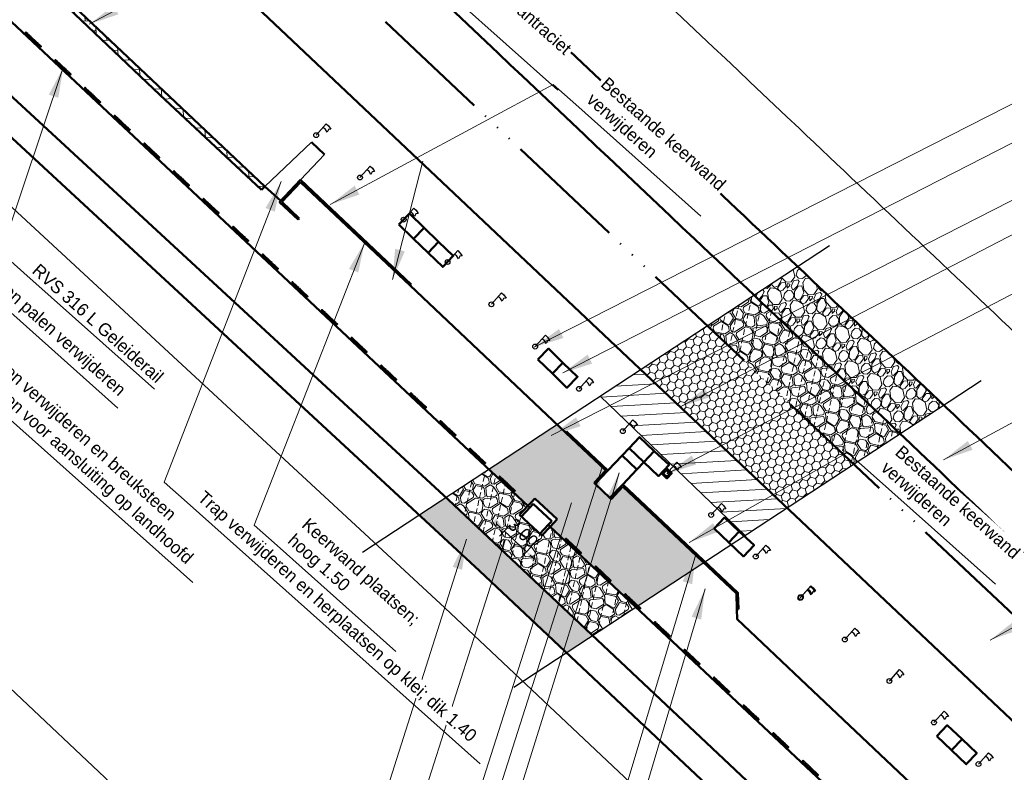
# Model space of a CAD drawing. Header units: metres. Extents: x 63663 to 67388, y 393975 to 407310.
# Tile 41 of 49: x 66310 to 66407, y 402553 to 402627. Entities that reach past the tile are written whole.
import ezdxf

# ---------------------------------------------------------------- set-up
doc = ezdxf.new("R2010")
doc.units = ezdxf.units.M
doc.linetypes.add('ACAD_ISO06W100', pattern=[36, 24, -3, 0, -3, 0, -3, 0, -3])
doc.linetypes.add('HIDDEN', pattern=[0.375, 0.25, -0.125])
for name, color, linetype, lineweight in [('maatvoering-leadr', 7, 'Continuous', 30), ('maatvoering-lin', 7, 'Continuous', 30), ('sn-arcering_betonzuilen', 1, 'Continuous', 18), ('sn-arcering_dun', 1, 'Continuous', 18), ('sn-arcering_grijs', 8, 'Continuous', 20), ('sn-arcering_klinkers', 1, 'Continuous', 15), ('sn-arcering_kreukelberm', 253, 'Continuous', 0), ('sn-arcering_lgrijs', 9, 'Continuous', 20), ('sn-arcering_overlaging', 126, 'Continuous', 9), ('TM-Glooiing', 4, 'Continuous', 50), ('TM-Keerwand', 3, 'Continuous', 50), ('TM-Kreukelberm', 43, 'Continuous', 50), ('TM-leuning', 3, 'Continuous', 35), ('TM-Maatlijnen', 1, 'Continuous', 13), ('TM-Overgangsconstructie', 150, 'ACAD_ISO06W100', 50), ('TM-Raster', 41, 'RASTER', 50), ('TM-Verharding', 2, 'Continuous', 50), ('TM-Werkgrens', 62, 'PBZ-WERKGRENS', 35)]:
    doc.layers.add(name, color=color, linetype=linetype, lineweight=lineweight)
doc.layers.add('TM-Arcrand', color=206, linetype='Continuous', plot=False)
doc.layers.add('TM-Plateau', color=2, linetype='Continuous')
doc.layers.add('TM-Vlaggemast', color=2, linetype='Continuous')
doc.styles.add('StagCAD', font='StagCAD.ttf')
doc.linetypes.add('PBZ-WERKGRENS', pattern='A,5.5,-1.05,["O",StagCAD,S=2,R=0,X=0,Y=-1],-3.45', length=10)
doc.linetypes.add('RASTER', pattern='A,3,-2,[200,RASTER,S=0.75,R=0,X=0,Y=0],-2,3', length=10)
doc.dimstyles.new('GM-maatvoering', dxfattribs={"dimtxt": 2.5, "dimasz": 1, "dimexe": 0, "dimexo": 0, "dimgap": 1, "dimtad": 1, "dimrnd": 0.001, "dimzin": 1, "dimdsep": 46, "dimtxsty": 'StagCAD', "dimblk1": 'DIM_PIJL', "dimblk2": 'DIM_PIJL', "dimsah": 1, "dimcen": 0.09, "dimse1": 1, "dimse2": 1, "dimclrd": 1, "dimclre": 1, "dimclrt": 7, "dimazin": 0, "dimtfac": 1, "dimtix": 1, "dimtmove": 0, "dimatfit": 3, "dimldrblk": 'RAD_PIJL', "dimfxl": 1, "dimtvp": 0.83, "dimtolj": 1, "dimtzin": 0, "dimlwd": 15, "dimarcsym": 0})
doc.dimstyles.new('leader 1_1000', dxfattribs={"dimtxt": 2.5, "dimasz": 3, "dimexe": 0, "dimexo": 0, "dimgap": 1, "dimtad": 1, "dimrnd": 0.001, "dimzin": 1, "dimdsep": 46, "dimtxsty": 'StagCAD', "dimblk1": 'RAD_PIJL', "dimblk2": 'RAD_PIJL', "dimsah": 1, "dimcen": 0.09, "dimse1": 1, "dimse2": 1, "dimclrd": 1, "dimclre": 1, "dimclrt": 7, "dimazin": 0, "dimtfac": 1, "dimtix": 1, "dimtmove": 0, "dimatfit": 0, "dimfxl": 1, "dimtvp": 0.83, "dimtolj": 1, "dimtzin": 0, "dimlwd": 15, "dimarcsym": 0})
pattern_1 = [(212.373738, (226212.338, 535656.0355), (-1.081967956, -4.8300461), [0.175, -0.175, 0.35, -2.8]), (212.373738, (226213.614, 535656.6373), (-1.081967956, -4.8300461), [0.875, -2.625]), (212.373738, (226213.8555, 535656.5832), (-1.081967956, -4.8300461), [0.875, -2.625]), (212.373738, (226212.994, 535655.001), (-1.081967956, -4.8300461), [0.175, -3.325]), (212.373738, (226214.6592, 535655.6423), (-1.081967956, -4.8300461), [0.525, -2.975]), (212.373738, (226214.753, 535655.4945), (-1.081967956, -4.8300461), [0.525, -2.975]), (212.373738, (226213.073, 535654.2223), (-1.081967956, -4.8300461), [1.05, -2.45]), (212.373738, (226213.3145, 535654.168), (-1.081967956, -4.8300461), [1.05, -2.45]), (212.373738, (226214.241, 535654.341), (-1.081967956, -4.8300461), [0.35, -3.15]), (212.373738, (226214.187, 535654.0996), (-1.081967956, -4.8300461), [0.175, -3.325]), (212.373738, (226215.7045, 535654.6473), (-1.081967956, -4.8300461), [0.175, -0.175, 0.175, -2.975]), (302.373738, (226215.3296, 535655.2385), (4.8300461, -1.081967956), [0.525, -2.975]), (302.373738, (226214.526, 535656.1794), (4.8300461, -1.081967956), [0.175, -0.35, 0.175, -0.35, 0.7, -1.75]), (302.373738, (226215.3548, 535654.2184), (4.8300461, -1.081967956), [0.175, -3.325]), (302.373738, (226214.068, 535655.2675), (4.8300461, -1.081967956), [0.175, -3.325]), (302.373738, (226214.3887, 535654.4348), (4.8300461, -1.081967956), [0.175, -3.325]), (302.373738, (226213.0624, 535655.8732), (4.8300461, -1.081967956), [0.35, -3.15]), (302.373738, (226212.821, 535655.9273), (4.8300461, -1.081967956), [0.525, -2.975]), (302.373738, (226213.7975, 535654.06), (4.8300461, -1.081967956), [0.35, -0.175, 0.35, -2.625]), (302.373738, (226213.0875, 535654.853), (4.8300461, -1.081967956), [0.7, -2.8]), (302.373738, (226212.9397, 535654.7594), (4.8300461, -1.081967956), [0.35, -3.15]), (302.373738, (226211.9882, 535655.6066), (4.8300461, -1.081967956), [0.7, -2.8]), (302.373738, (226211.8404, 535655.513), (4.8300461, -1.081967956), [0.525, -2.975]), (257.3737381, (226213.1165, 535656.1147), (1.874039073, -2.95600703), [0.247487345, -4.702260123]), (257.3737381, (226213.1416, 535655.0946), (1.874039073, -2.95600703), [0.247487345, -4.702260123]), (257.3737381, (226213.1271, 535654.4638), (1.874039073, -2.95600703), [0.247487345, -4.702260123]), (257.3737381, (226215.3837, 535655.48), (1.874039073, -2.95600703), [0.247487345, -4.702260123]), (257.3737381, (226215.463, 535654.7014), (1.874039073, -2.95600703), [0.247487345, -4.702260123]), (257.3737381, (226213.102, 535655.484), (1.874039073, -2.95600703), [0.4949735, -4.454773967]), (257.3737381, (226214.0246, 535653.375), (1.874039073, -2.95600703), [0.4949735, -4.454773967]), (347.3737381, (226212.392, 535656.277), (2.95600703, 1.874039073), [0.4949735, -4.454773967]), (347.3737381, (226212.338, 535656.0355), (2.95600703, 1.874039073), [0.4949735, -4.454773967]), (347.3737381, (226212.363, 535655.0154), (2.95600703, 1.874039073), [0.4949735, -4.454773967]), (347.3737381, (226213.4623, 535654.2619), (2.95600703, 1.874039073), [0.4949735, -4.454773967]), (347.3737381, (226213.3145, 535654.1682), (2.95600703, 1.874039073), [0.4949735, -4.454773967]), (347.3737381, (226213.3435, 535655.4298), (2.95600703, 1.874039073), [0.742462, -4.207285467]), (347.3737381, (226212.2152, 535654.9217), (2.95600703, 1.874039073), [0.742462, -4.207285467]), (347.3737381, (226213.2498, 535655.5776), (2.95600703, 1.874039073), [0.98994945, -3.959798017]), (347.3737381, (226215.7045, 535654.6473), (2.95600703, 1.874039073), [0.98994945, -3.959798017]), (347.3737381, (226215.6108, 535654.795), (2.95600703, 1.874039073), [0.98994945, -3.959798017]), (347.3737381, (226214.4322, 535656.3272), (2.95600703, 1.874039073), [0.247487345, -4.702260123]), (347.3737381, (226214.9007, 535655.5882), (2.95600703, 1.874039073), [0.247487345, -4.702260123]), (238.9387893, (226212.1901, 535655.9418), (-2.956007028, -1.874039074), [0.391311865, -7.43492603]), (238.9387893, (226213.3435, 535655.4298), (-2.956007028, -1.874039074), [0.391311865, -7.43492603]), (238.9387893, (226212.1215, 535655.0695), (-2.956007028, -1.874039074), [0.7826238, -7.04361412]), (238.9387893, (226212.2152, 535654.9217), (-2.956007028, -1.874039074), [0.7826238, -7.04361412]), (275.8086869, (226214.039, 535654.0059), (1.874039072, -2.956007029), [0.3913, -3.913, 0.7826, -2.73933792]), (275.8086869, (226214.7674, 535656.1253), (1.874039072, -2.956007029), [0.391311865, -7.43492603]), (275.8086869, (226213.5744, 535657.0266), (1.874039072, -2.956007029), [0.391311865, -7.43492603]), (275.8086869, (226214.6196, 535656.0316), (1.874039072, -2.956007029), [0.391311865, -7.43492603]), (275.8086869, (226213.985, 535653.7644), (1.874039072, -2.956007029), [0.391311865, -7.43492603]), (275.8086869, (226214.039, 535654.0059), (1.874039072, -2.956007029), [0.391311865, -7.43492603]), (275.8086869, (226214.1617, 535655.1197), (1.874039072, -2.956007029), [0.7826238, -7.04361412]), (275.8086869, (226214.3095, 535655.2134), (1.874039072, -2.956007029), [0.7826238, -7.04361412]), (328.9387893, (226214.753, 535655.4945), (1.874039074, -2.956007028), [0.391311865, -7.43492603]), (328.9387893, (226213.7618, 535656.731), (1.874039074, -2.956007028), [0.7826238, -7.04361412]), (328.9387893, (226213.8555, 535656.5832), (1.874039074, -2.956007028), [0.7826238, -7.04361412]), (5.8086869, (226214.4824, 535654.287), (2.956007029, 1.874039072), [0.7826238, -7.04361412]), (5.8086869, (226214.1868, 535654.0996), (2.956007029, 1.874039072), [1.173935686, -6.652302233]), (257.3737381, (226213.6602, 535657.081), (1.067299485, -0.2390833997), [0.546875, -0.2734375])]

# ---------------------------------------------------------------- blocks, each defined once
blk = doc.blocks.new('RAD_PIJL')
at = {"color": 1, "linetype": 'Continuous'}
blk.add_solid([(-2.828, -0.75), (-2.828, 0.75), (0, 0)], dxfattribs=at)
blk = doc.blocks.new('Stelconplaat 2x1.5')
at = {"layer": 'TM-Verharding'}
blk.add_lwpolyline([(0, 0), (2, 0), (2, 1.5), (0, 1.5)], close=True, dxfattribs=at)
blk = doc.blocks.new('Stelconplaat 2x1')
at = {"layer": 'TM-Verharding'}
blk.add_lwpolyline([(0, 0), (2, 0), (2, 1), (0, 1)], close=True, dxfattribs=at)
blk = doc.blocks.new('DIM_PIJL')
at = {"color": 1}
blk.add_line((0, 1.414), (0, -1.414), dxfattribs=at)
at = {"color": 1, "linetype": 'ByBlock'}
blk.add_solid([(-2.828, -0.75), (-2.828, 0.75), (0, 0)], dxfattribs=at)
blk = doc.blocks.new('*D114')
at = {"layer": 'Defpoints', "color": 0, "transparency": 16777216}
for p in [(-0.05, 0.5), (2.95, 0.5), (2.95, -3.896)]:
    blk.add_point(p, dxfattribs=at)
at = {"layer": 'maatvoering-lin', "color": 1, "lineweight": 15, "transparency": 16777216}
for p, q in [((-0.55, -3.896), (-1.05, -3.896)), ((-0.05, -3.896), (2.95, -3.896)), ((3.45, -3.896), (3.95, -3.896))]:
    blk.add_line(p, q, dxfattribs=at)
at = {"layer": 'maatvoering-lin', "color": 1, "lineweight": 15, "transparency": 16777216, "xscale": 0.5, "yscale": 0.5, "zscale": 0.5}
for p, rotation in [((-0.05, -3.896), 359.9999999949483), ((2.95, -3.896), 179.9999999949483)]:
    blk.add_blockref('DIM_PIJL', p, dxfattribs=dict(at, rotation=rotation))
at = {"layer": 'maatvoering-lin', "color": 7, "transparency": 16777216, "insert": (1.45, -2.771), "char_height": 1.25, "attachment_point": 5, "rotation": 360, "style": 'StagCAD'}
blk.add_mtext('\\A1;3.00', dxfattribs=at)
blk = doc.blocks.new('Buisprofiel')
at = {"layer": 'TM-leuning'}
for p, q in [((0, 0.051), (2, 0.051)), ((0, -0.051), (2, -0.051))]:
    blk.add_line(p, q, dxfattribs=at)
at = {"layer": 'TM-leuning', "linetype": 'HIDDEN', "ltscale": 0.2}
for p, q in [((2, 0.048), (0, 0.048)), ((2, -0.048), (0, -0.048))]:
    blk.add_line(p, q, dxfattribs=at)
at = {"layer": 'TM-leuning'}
for centre in [(0, 0), (2, 0)]:
    blk.add_circle(centre, 0.0508, dxfattribs=at)
at = {"layer": 'TM-leuning', "linetype": 'HIDDEN', "ltscale": 0.2}
for centre in [(0, 0), (2, 0)]:
    blk.add_circle(centre, 0.0478, dxfattribs=at)
blk = doc.blocks.new('Vlaggemast nieuw')
at = {"layer": 'TM-Vlaggemast'}
for p, q in [((0, 0), (0, 1.5)), ((0, 1.5), (0.3, 1.5)), ((0.3, 1.031), (0, 1.031)), ((0.3, 1.5), (0.675, 1.406)), ((0.6, 0.937), (0.3, 1.031)), ((0.675, 1.406), (0.525, 1.219)), ((0.525, 1.219), (0.6, 0.937))]:
    blk.add_line(p, q, dxfattribs=at)
blk.add_circle((0, 0), 0.24, dxfattribs=at)
blk = doc.blocks.new('Landhoofd')
at = {"layer": 'TM-Glooiing'}
for p, q in [((-0.05, 0), (-0.05, 0.5)), ((-0.05, 0.5), (2.95, 0.5)), ((-0.05, -0.5), (-0.05, 0)), ((2.95, 0.5), (2.95, -0.5)), ((-0.05, -0.5), (0.2, -0.5)), ((0.2, -0.5), (0.2, 0)), ((0.2, 0), (2.7, 0)), ((2.7, 0), (2.7, -0.5)), ((2.7, -0.5), (2.95, -0.5))]:
    blk.add_line(p, q, dxfattribs=at)
at = {"layer": 'TM-Glooiing', "color": 3}
for p, q in [((-0.05, -1.7), (-0.05, -0.5)), ((0.2, -1.7), (0.2, -0.5)), ((2.7, -0.5), (2.7, -1.7)), ((2.95, -0.5), (2.95, -1.7)), ((-0.05, -1.7), (2.95, -1.7))]:
    blk.add_line(p, q, dxfattribs=at)
at = {"layer": 'maatvoering-lin'}
dim = blk.add_linear_dim(base=(2.95, -3.896), p1=(-0.05, 0.5), p2=(2.95, 0.5), angle=360, dimstyle='GM-maatvoering', dxfattribs=at)
dim.commit()
dim.dimension.update_dxf_attribs({"geometry": '*D114', "text_midpoint": (1.45, -2.771)})

msp = doc.modelspace()

# ---------------------------------------------------------------- hatches: boundary and pattern name
at = {"layer": 'sn-arcering_betonzuilen'}
h = msp.add_hatch(dxfattribs=at)
h.set_pattern_fill('HONEY', color=256, scale=0.3, angle=-15.9094, style=0)
h.set_pattern_definition([(45.93192013, (231958.56625, 529041.74885), (0.20050965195, 0.8001487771), [0.47625, -0.9525]), (165.93192013, (231958.56625, 529041.74885), (-0.79320399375, -0.22642793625), [0.47625, -0.9525]), (105.93192013, (231958.56625, 529041.74885), (-0.5926943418, 0.57372084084), [-0.9525, 0.47625])])
h.paths.add_polyline_path([(66391.861, 402583.59), (66377.429, 402597.225), (66370.857, 402592.91), (66385.289, 402579.275)])
at = {"layer": 'sn-arcering_dun'}
h = msp.add_hatch(dxfattribs=at)
h.set_pattern_fill('_USER', color=256, angle=45, pattern_type=0)
h.set_pattern_definition([(3.28374, (66308.7232, 402842.28), (-0.0572807, 0.998358), [])])
h.paths.add_polyline_path([(66385.289, 402579.275), (66370.857, 402592.91), (66366.871, 402590.293), (66381.159, 402576.564)])
at = {"layer": 'sn-arcering_grijs'}
h = msp.add_hatch(color=256, dxfattribs=at)
h.dxf.hatch_style = 1
h.paths.add_polyline_path([(66362.613, 402587.498), (66355.893, 402583.086), (66359.748, 402579.481), (66360.432, 402580.21), (66362.619, 402578.156), (66361.935, 402577.427), (66370.394, 402569.496), (66377.076, 402573.883), (66369.103, 402581.376), (66367.947, 402580.151), (66367.838, 402580.254), (66366.381, 402581.632), (66366.272, 402581.735), (66367.422, 402582.951), (66363.459, 402586.698)])
at = {"layer": 'sn-arcering_klinkers', "ltscale": 5}
h = msp.add_hatch(dxfattribs=at)
h.set_pattern_fill('AR-HBONE', color=256, scale=0.01, style=0)
h.set_pattern_definition([(3.28373807, (376141.8364, 654231.6695), (0.9561346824, 1.0725290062), [3.048, -1.016]), (93.28373807, (376142.8507, 654231.7277), (0.9561346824, 1.0725290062), [3.048, -1.016])])
h.paths.add_polyline_path([(66288.196, 402655.142), (66281.119, 402661.82), (66280.342, 402660.994), (66323.465, 402619.99), (66333.489, 402610.599), (66333.823, 402610.956), (66304.62, 402638.538), (66305.087, 402639.02), (66298.036, 402645.856), (66292.414, 402651.161), (66291.728, 402650.434), (66287.509, 402654.415)])
at = {"layer": 'sn-arcering_kreukelberm'}
h = msp.add_hatch(dxfattribs=at)
h.set_pattern_fill('GRAVEL', color=256, scale=0.1, angle=284.09, style=0)
h.set_pattern_definition([(108.71015542, (395748.83879, 652897.76704), (-9.98992415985, 28.90818941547), [0.34172144, -33.83048364]), (65.667108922, (395748.72917, 652898.0907), (-12.70259920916, -27.82311940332), [0.58640472, -58.054048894]), (13.20781502, (395748.97079, 652898.62501), (-36.796319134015, -8.47552347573), [0.41348152, -40.934722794]), (147.97105692, (395748.90186, 652899.79965), (43.05684374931, -27.07766249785), [0.53400452, -52.866437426]), (173.5310221, (395748.44915, 652900.08285), (32.795652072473, -3.842603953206), [0.5236337, -51.839807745]), (237.97105692, (395747.92885, 652900.14185), (27.07766249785, 43.05684374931), [0.53400452, -52.866437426]), (278.391608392, (395747.64564, 652899.68913), (-5.98925709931, 41.226316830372), [0.70619366, -69.913115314]), (312.952696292, (395747.7487, 652898.9905), (40.028042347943, -42.85392194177), [0.66671952, -66.005256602]), (2.12693354, (395748.203, 652898.50251), (38.74005046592, 1.55925940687), [0.535813, -53.045545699]), (55.93372622, (395748.73844, 652898.5224), (-15.889463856, -23.12185412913), [0.61171328, -29.97393695]), (103.094805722, (395749.08109, 652899.02914), (-9.447389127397, 40.254451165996), [0.79107792, -78.316772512]), (19.51144275, (395747.64901, 652897.61923), (21.99192535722, 8.04619283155), [0.27000454, -26.730565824]), (52.16660232, (395747.90351, 652897.70941), (-20.59072905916, -26.308718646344), [0.51368198, -50.854638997]), (105.6973679, (395748.2186, 652898.1151), (-2.214998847, 1.243133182), [0.35920934, -3.232893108]), (83.89595843, (395748.5714, 652898.121), (-1.78566821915, -13.56126059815), [0.19344132, -19.150622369]), (172.49877741, (395748.592, 652898.31333), (7.8881297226, -1.5144006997), [0.27356562, -13.40475299]), (271.66112445, (395748.32075, 652898.34905), (0.7005981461, -9.13126290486), [0.44431966, -14.366298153]), (42.2624191, (395748.3336, 652897.9049), (-4.7012652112, -3.1868645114), [0.32128714, -7.710898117]), (257.086908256, (395749.313, 652899.59803), (-5.786335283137, -25.87938801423), [0.450088, -44.558826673]), (311.04354386, (395749.21241, 652899.15933), (-19.392454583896, 22.534460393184), [0.37759894, -37.382215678]), (173.89595843, (395748.77663, 652897.6563), (13.56126059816, -1.78566821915), [0.3868801, -18.957183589]), (224.30782759, (395748.39194, 652897.69743), (19.07632836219, 18.42058892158), [0.450088, -44.558826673]), (220.1413227, (395747.9397, 652900.36877), (10.6456636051, 8.58872786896), [0.4340352, -21.267734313]), (175.47250852, (395747.6079, 652900.08896), (30.58065322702, -2.599470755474), [0.36367212, -36.00359338]), (307.49877741, (395746.5492, 652898.87727), (8.58872786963, -10.64566360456), [0.3868801, -18.957183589]), (258.05139256, (395746.78471, 652898.57033), (7.300735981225, 33.767517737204), [0.42578274, -42.15237598]), (310.1413227, (395747.15834, 652899.96262), (-8.58872786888, 10.64566360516), [0.2170176, -21.484751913]), (342.0073004, (395746.6238, 652899.01017), (10.1031285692, -2.7575338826), [0.1295146, -12.821994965]), (46.66112445, (395746.747, 652898.97016), (-5.9443983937, -5.4018633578), [0.5236337, -9.949054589]), (66.70637388, (395747.10635, 652899.351), (-10.21633297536, -23.393121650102), [0.485267, -48.041364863]), (184.38743545, (395748.1214, 652898.4609), (5.6731308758, -0.2712675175), [0.36632388, -8.79177636]), (233.854594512, (395747.75615, 652898.4329), (-25.563261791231, -35.168714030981), [0.63955676, -63.316009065]), (301.64276382, (395747.37892, 652897.91645), (-10.53245919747, 17.56192766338), [0.26150824, -25.889392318]), (330.6973679, (395747.516, 652897.6938), (3.458132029, 0.971865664), [0.1524, -2.3876]), (0.95380508, (395747.19766, 652899.35801), (-20.4775246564, -0.15806310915), [0.35286696, -34.933940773]), (288.71015542, (395747.55048, 652899.36389), (9.98992415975, -28.9081894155), [0.68344288, -33.4887622]), (240.6973679, (395747.7697, 652898.7166), (0.971865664, -3.458132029), [0.6604, -1.8796]), (206.00221442, (395747.4465, 652898.14066), (-27.9363237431, -13.44805620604), [0.40160956, -39.759316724]), (134.75197202, (395747.08554, 652897.9646), (-7.6168622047, 7.1875315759), [0.36982908, -18.121650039]), (88.343343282, (395746.82517, 652898.22723), (1.469542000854, 54.51630991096), [0.6021451, -59.612464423]), (56.123446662, (395746.84258, 652898.82913), (18.375730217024, 27.551851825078), [0.63702946, -63.065846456])])
h.paths.add_polyline_path([(66400.721, 402589.407), (66386.319, 402603.062), (66382.025, 402600.242), (66396.428, 402586.589)])
h = msp.add_hatch(dxfattribs=at)
h.set_pattern_fill('GRAVEL', color=256, scale=0.1, angle=284.09, style=0)
h.set_pattern_definition([(110.386525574, (226222.24574, 535656.37511), (-5.415664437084, 14.30178585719), [0.17086072, -16.91524182]), (67.343479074, (226222.18622, 535656.53527), (-5.941612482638, -14.091406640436), [0.29320236, -29.027024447]), (14.884185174, (226222.299166, 535656.80584), (-18.266313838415, -4.77416786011), [0.20674076, -20.467361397]), (149.647427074, (226222.247535, 535657.3919), (21.915272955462, -12.903244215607), [0.26700226, -26.433218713]), (175.207392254, (226222.01713, 535657.52682), (16.447013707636, -1.44077760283), [0.26181685, -25.919903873]), (239.647427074, (226221.75623, 535657.548696), (12.903244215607, 21.915272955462), [0.26700226, -26.433218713]), (280.067978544, (226221.621307, 535657.31829), (-3.596364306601, 20.516731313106), [0.35309683, -34.956557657]), (314.629066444, (226221.683034, 535656.970632), (20.632279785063, -20.83230018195), [0.33335976, -33.002628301]), (3.803303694, (226221.917224, 535656.73339), (19.338927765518, 1.345946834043), [0.2679065, -26.522772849]), (57.610096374, (226222.18454, 535656.75116), (-7.603128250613, -11.788394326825), [0.30585664, -14.986968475]), (104.771175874, (226222.34838, 535657.009433), (-5.310474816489, 19.9804243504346), [0.39553896, -39.158386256]), (21.187812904, (226221.65327, 535656.28383), (10.87356483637, 4.343050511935), [0.13500227, -13.365282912]), (53.842972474, (226221.77915, 535656.332626), (-9.906140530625, -13.449910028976), [0.25684099, -25.4273194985]), (107.37373807, (226221.9307, 535656.54), (-1.1252087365, 0.588901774), [0.17960467, -1.616446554]), (85.57232858, (226222.10693, 535656.5481), (-0.6940913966, -6.80384723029), [0.09672066, -9.5753111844]), (174.17514756, (226222.1144, 535656.64453), (3.96452798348, -0.6414965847), [0.13678281, -6.702376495]), (273.3374946, (226221.97832, 535656.65841), (0.48371215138, -4.5534297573), [0.22215983, -7.1831490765]), (43.93878925, (226221.99126, 535656.43663), (-2.3030122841, -1.66151569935), [0.16064357, -3.8554490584]), (258.763278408, (226222.45596, 535657.29715), (-2.513391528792, -13.018792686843), [0.225044, -22.279413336]), (312.719914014, (226222.41211, 535657.07642), (-10.02168900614, 10.978754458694), [0.18879947, -18.691107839]), (175.57232858, (226222.2163, 535656.31885), (6.80384723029, -0.6940913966), [0.19344005, -9.4785917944]), (225.984197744, (226222.023434, 535656.33378), (9.264643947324, 9.485382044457), [0.225044, -22.279413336]), (221.81769285, (226221.75833, 535657.66227), (5.19492634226, 4.44824013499), [0.2170176, -10.6338671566]), (177.148878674, (226221.596596, 535657.51757), (15.321804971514, -0.851875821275), [0.18183606, -18.00179669]), (309.17514756, (226221.0852, 535656.8965), (4.44824013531, -5.19492634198), [0.19344005, -9.4785917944]), (259.727762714, (226221.207394, 535656.74654), (3.15488811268, 16.983320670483), [0.21289137, -21.07618799]), (311.81769285, (226221.37376, 535657.44785), (-4.44824013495, 5.19492634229), [0.1085088, -10.7423759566]), (343.68367055, (226221.12053, 535656.964), (5.08973671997, -1.23039835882), [0.0647573, -6.410997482]), (48.3374946, (226221.18268, 535656.94582), (-2.89191405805, -2.78672443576), [0.26181685, -4.9745272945]), (68.382744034, (226221.356724, 535657.141414), (-4.763809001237, -11.840989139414), [0.2426335, -24.020682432]), (186.0638056, (226221.87705, 535656.7114), (2.8393192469, -0.05259481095), [0.18316194, -4.39588818]), (235.530964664, (226221.694916, 535656.692064), (-12.261747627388, -17.950744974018), [0.31977838, -31.6580045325]), (303.319133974, (226221.51393, 535656.42843), (-5.52085406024, 8.62314736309), [0.13075412, -12.944696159]), (332.3737381, (226221.5858, 535656.3192), (1.71411051, 0.536306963), [0.0762, -1.1938]), (2.630175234, (226221.40226, 535657.14625), (-10.23206825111, -0.378522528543), [0.17643348, -17.4669703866]), (290.386525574, (226221.57851, 535657.15435), (5.415664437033, -14.30178585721), [0.34172144, -16.7443811]), (242.3737381, (226221.6975, 535656.834), (0.536306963, -1.71411051), [0.3302, -0.9398]), (207.678584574, (226221.54443, 535656.541475), (-13.76547889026, -7.129774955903), [0.20080478, -19.879658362]), (136.42834217, (226221.3666, 535656.4482), (-3.91193317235, 3.48081583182), [0.18491454, -9.060825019]), (90.019713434, (226221.23263, 535656.575654), (-0.062953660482, 27.267983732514), [0.30107255, -29.8062322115]), (57.799816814, (226221.23253, 535656.876727), (8.780931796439, 14.038811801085), [0.31851473, -31.532923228])])
edge = h.paths.add_edge_path()
edge.add_line((66366.131, 402566.699), (66351.679, 402580.321))
edge.add_line((66351.679, 402580.321), (66349.023, 402578.575))
edge.add_arc((65389.286, 401537.072), 1416.271, 46.53539, 47.339664, ccw=False)
edge.add_line((66363.548, 402565.001), (66366.131, 402566.699))
at = {"layer": 'sn-arcering_lgrijs'}
h = msp.add_hatch(color=256, dxfattribs=at)
h.dxf.hatch_style = 1
edge = h.paths.add_edge_path()
edge.add_line((65551.684, 403267.444), (65556.799, 403278.412))
edge.add_line((65556.799, 403278.412), (65501.984, 403292.067))
edge.add_arc((65153.179, 401919.721), 1415.98, 75.739281, 77.415089)
edge.add_line((65461.702, 403301.681), (65456.559, 403290.654))
edge.add_arc((65153.179, 401919.721), 1404.1, 75.738128, 77.52184, ccw=False)
edge.add_arc((1544873.313, 6342005.496), 6120212.589, 256.0119559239, 256.0124633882)
at = {"layer": 'sn-arcering_overlaging'}
h = msp.add_hatch(dxfattribs=at)
h.set_pattern_fill('NATUURST', color=256, scale=0.7, angle=254.09, pattern_type=2)
h.set_pattern_definition(pattern_1)
h.paths.add_polyline_path([(66396.428, 402586.589), (66382.025, 402600.242), (66377.429, 402597.225), (66391.861, 402583.59)])
h = msp.add_hatch(dxfattribs=at)
h.set_pattern_fill('NATUURST', color=256, scale=0.7, angle=254.09, pattern_type=2)
h.set_pattern_definition(pattern_1)
h.paths.add_polyline_path([(66370.394, 402569.496), (66361.935, 402577.427), (66361.114, 402576.552), (66358.92, 402578.604), (66359.744, 402579.477), (66355.893, 402583.086), (66351.607, 402580.272), (66366.126, 402566.694)])

# ---------------------------------------------------------------- linework, layer by layer
at = {"layer": 'sn-arcering_dun'}
msp.add_lwpolyline([(66366.871, 402590.293), (66381.159, 402576.564)], dxfattribs=at)
at = {"layer": 'TM-Arcrand'}
for p, q in [((66343.438, 402574.908), (66389.475, 402605.134)), ((66358.367, 402561.599), (66404.404, 402591.825))]:
    msp.add_line(p, q, dxfattribs=at)
at = {"layer": 'TM-Glooiing'}
for p, q in [((66313.23, 402647.355), (66454.797, 402513.605)), ((66359.781, 402579.443), (66305.779, 402630.054)), ((66304.13, 402624.181), (66351.906, 402580.101)), ((66351.906, 402580.101), (66386.758, 402547.276)), ((66425.511, 402517.838), (66361.896, 402577.459))]:
    msp.add_line(p, q, dxfattribs=at)
msp.add_lwpolyline([(66229.656, 402744.029, -0.002163), (66231.828, 402741.896, 0.005556), (66235.683, 402738.163, 0.002075), (66263.362, 402712.165, -0.00169), (66297.385, 402680.256, -0.000145), (66298.687, 402679.026, -0.000002), (66376.176, 402605.775, -0.000622), (66399.772, 402583.413, 0.001774), (66448.773, 402536.997)], format="xyb", dxfattribs=at)
for points in [[(66372.939, 402582.667), (66373.448, 402582.187), (66373.928, 402582.697), (66373.419, 402583.177)], [(66373.08, 402582.672), (66373.444, 402582.329), (66373.787, 402582.693), (66373.423, 402583.035)]]:
    msp.add_lwpolyline(points, close=True, dxfattribs=at)
at = {"layer": 'TM-Keerwand'}
for p, q in [((66337.353, 402611.379), (66335.498, 402609.417)), ((66337.353, 402611.379), (66348.145, 402601.176)), ((66335.498, 402609.417), (66337.206, 402607.802)), ((66337.206, 402607.802), (66337.103, 402607.693)), ((66348.145, 402601.176), (66348.248, 402601.285)), ((66363.459, 402586.698), (66363.562, 402586.807)), ((66363.459, 402586.698), (66367.422, 402582.951)), ((66366.272, 402581.735), (66367.422, 402582.951)), ((66366.381, 402581.632), (66366.272, 402581.735)), ((66367.947, 402580.151), (66369.103, 402581.376)), ((66369.103, 402581.376), (66380.294, 402570.857)), ((66367.838, 402580.254), (66367.947, 402580.151)), ((66380.294, 402570.857), (66380.343, 402569.288)), ((66380.343, 402569.288), (66380.493, 402569.292))]:
    msp.add_line(p, q, dxfattribs=at)
for points in [[(66348.248, 402601.285), (66337.347, 402611.591), (66335.286, 402609.411), (66337.103, 402607.693)], [(66363.562, 402586.807), (66367.635, 402582.957), (66366.381, 402581.632)], [(66367.838, 402580.254), (66369.097, 402581.588), (66380.442, 402570.924), (66380.493, 402569.292)]]:
    msp.add_lwpolyline(points, dxfattribs=at)
at = {"layer": 'TM-Kreukelberm'}
msp.add_lwpolyline([(66236.718, 402744.102, 0.003524), (66239.121, 402741.794, 0.002075), (66266.77, 402715.823, -0.00169), (66300.818, 402683.892, -0.000145), (66302.122, 402682.66, -0.000002), (66379.611, 402609.408, -0.000622), (66403.216, 402587.038, 0.001749), (66452.3, 402540.541, -0.0003)], format="xyb", dxfattribs=at)
msp.add_lwpolyline([(66278.335, 402643.964), (66305.34, 402618.984), (66354.972, 402573.072), (66384.702, 402545.091), (66412.467, 402518.989), (66420.173, 402511.745)], dxfattribs=at)
at = {"layer": 'TM-Maatlijnen', "ltscale": 5}
msp.add_line((66256.481, 402610.667), (66394.321, 402480.98), dxfattribs=at)
at = {"layer": 'TM-Overgangsconstructie', "ltscale": 0.5}
msp.add_line((66226.023, 402740.295), (66454.259, 402524.624), dxfattribs=at)
at = {"layer": 'TM-Plateau'}
for p, q in [((66338.436, 402615.312), (66333.823, 402610.956)), ((66339.717, 402614.097), (66337.347, 402611.591))]:
    msp.add_line(p, q, dxfattribs=at)
at = {"layer": 'TM-Verharding'}
for p, q in [((66280.31, 402661.025), (66323.465, 402619.99)), ((66304.62, 402638.538), (66333.823, 402610.956)), ((66323.465, 402619.99), (66333.489, 402610.599)), ((66338.436, 402615.312), (66339.717, 402614.097)), ((66333.823, 402610.956), (66333.489, 402610.599)), ((66333.823, 402610.956), (66335.386, 402609.516)), ((66348.145, 402601.176), (66363.459, 402586.698)), ((66367.635, 402582.957), (66369.036, 402584.437)), ((66369.097, 402581.588), (66370.489, 402583.063)), ((66366.381, 402581.632), (66367.838, 402580.254))]:
    msp.add_line(p, q, dxfattribs=at)
for points in [[(66360.723, 402593.891), (66362.162, 402592.503), (66363.204, 402593.583), (66361.764, 402594.971)], [(66362.162, 402592.503), (66363.602, 402591.115), (66364.643, 402592.195), (66363.204, 402593.583)], [(66369.723, 402585.163), (66371.176, 402583.789), (66372.207, 402584.879), (66370.754, 402586.253)], [(66371.176, 402583.789), (66372.63, 402582.415), (66373.66, 402583.505), (66372.207, 402584.879)], [(66378.091, 402577.237), (66379.548, 402575.867), (66380.575, 402576.959), (66379.118, 402578.329)], [(66379.548, 402575.867), (66381.005, 402574.497), (66382.032, 402575.59), (66380.575, 402576.959)], [(66400.047, 402556.774), (66401.499, 402555.399), (66402.531, 402556.488), (66401.079, 402557.864)], [(66401.499, 402555.399), (66402.952, 402554.024), (66403.983, 402555.113), (66402.531, 402556.488)]]:
    msp.add_lwpolyline(points, close=True, dxfattribs=at)
msp.add_lwpolyline([(66413.14, 402537.324), (66386.628, 402562.414), (66380.373, 402568.308), (66380.343, 402569.288)], dxfattribs=at)

# ---------------------------------------------------------------- block references
at = {"layer": 'TM-leuning', "rotation": 316.8563089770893}
for p in [(66310.279, 402626.11), (66313.198, 402623.375), (66316.117, 402620.639), (66319.035, 402617.904), (66321.954, 402615.169), (66324.872, 402612.433), (66327.791, 402609.698), (66330.709, 402606.963), (66333.628, 402604.227), (66336.546, 402601.492), (66339.465, 402598.757), (66342.384, 402596.021), (66345.302, 402593.286), (66348.221, 402590.551), (66351.139, 402587.815), (66354.058, 402585.08)]:
    msp.add_blockref('Buisprofiel', p, dxfattribs=at)
at = {"layer": 'TM-leuning', "xscale": -1, "rotation": 316.8563089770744}
for p in [(66364.973, 402574.851), (66367.891, 402572.115), (66370.81, 402569.38), (66373.728, 402566.645), (66376.647, 402563.909), (66379.565, 402561.174), (66382.484, 402558.439), (66385.403, 402555.703), (66388.321, 402552.968)]:
    msp.add_blockref('Buisprofiel', p, dxfattribs=at)
at = {"layer": 'TM-Raster', "rotation": 318.2837380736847}
for p in [(66338.886, 402615.996), (66343.2, 402611.835), (66347.506, 402607.681), (66351.836, 402603.503), (66356.154, 402599.337), (66360.472, 402595.172), (66364.79, 402591.006), (66369.108, 402586.84), (66373.427, 402582.675), (66377.816, 402578.584), (66382.205, 402574.493), (66386.595, 402570.403), (66386.646, 402570.495), (66390.984, 402566.312), (66395.374, 402562.221), (66399.763, 402558.131), (66404.158, 402554.037)]:
    msp.add_blockref('Vlaggemast nieuw', p, dxfattribs=at)
at = {"layer": 'TM-Verharding'}
for name, p, rotation in [('Stelconplaat 2x1.5', (66347.034, 402607.191), 316.0487202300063), ('Stelconplaat 2x1.5', (66348.474, 402605.803), 316.0487202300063), ('Stelconplaat 2x1.5', (66349.914, 402604.415), 316.0487202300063), ('Stelconplaat 2x1', (66369.036, 402584.437), 316.6073679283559)]:
    msp.add_blockref(name, p, dxfattribs=dict(at, rotation=rotation))

# ---------------------------------------------------------------- texts
at = {"layer": 'maatvoering-leadr', "color": 7, "insert": (66351.87, 402616.062), "char_height": 1.25, "attachment_point": 9, "rotation": 318.28374, "style": 'StagCAD'}
msp.add_mtext('\\A1;', dxfattribs=at)

# ---------------------------------------------------------------- leaders
at = {"layer": 'maatvoering-leadr', "annotation_type": 0, "has_hookline": 1, "hookline_direction": 0, "horizontal_direction": (0.746449, -0.665442, 0)}
for points, override, text_width in [([(66316.517, 402626.929), (66340.871, 402639.898), (66343.11, 402637.901)], {"dimscale": 0}, 25.25), ([(66308.019, 402621.989), (66302.09, 402604.508), (66304.329, 402602.511)], {"dimscale": 0}, 19.125), ([(66340.268, 402609.164), (66362.247, 402621.009), (66364.486, 402619.013)], {"dimscale": 0}, 15.5), ([(66363.186, 402592.57), (66417.024, 402620.108), (66419.263, 402618.112)], {"dimscale": 0}, 32.438), ([(66362.045, 402586.401), (66418.233, 402615.082), (66420.472, 402613.086)], {"dimscale": 0, "dimgap": 1, "dimtad": 1}, 32.75), ([(66374.755, 402589.227), (66417.929, 402611.622), (66420.168, 402609.626)], {"dimscale": 0, "dimgap": 1, "dimtad": 1}, 24.375), ([(66373.466, 402582.62), (66419.501, 402606.63), (66421.74, 402604.633)], {"dimscale": 0}, 47.25), ([(66343.666, 402605.442), (66332.789, 402577.58), (66335.029, 402575.584)], {"dimscale": 0}, 14.688), ([(66400.702, 402584.004), (66425.686, 402597.587), (66427.925, 402595.59)], {"dimscale": 0}, 25.438), ([(66375.631, 402575.863), (66391.26, 402584.726), (66393.499, 402582.73)], {"dimscale": 0}, 15.5), ([(66367.078, 402583.276), (66354.94, 402545.271), (66357.179, 402543.275)], {"dimscale": 0}, 14.25), ([(66368.737, 402582.727), (66357.435, 402546.513), (66359.674, 402544.517)], {"dimscale": 0}, 37.688), ([(66364.031, 402579.768), (66351.584, 402540.805), (66353.823, 402538.809)], {"dimscale": 0}, 49.375), ([(66405.291, 402566.246), (66429.32, 402579.524), (66431.56, 402577.528)], {"dimscale": 0}, 24.75), ([(66353.707, 402576.182), (66341.025, 402536.393), (66343.264, 402534.397)], {"dimscale": 0}, 25.438), ([(66357.517, 402576.09), (66345.039, 402537.019), (66347.278, 402535.022)], {"dimscale": 0}, 30.875), ([(66376.324, 402574.776), (66366.576, 402542.285), (66368.816, 402540.288)], {"dimscale": 0}, 22.438), ([(66377.21, 402571.289), (66368.952, 402543.556), (66371.191, 402541.559)], {"dimscale": 0}, 17.375)]:
    msp.add_leader(points, dimstyle='leader 1_1000', override=override, dxfattribs=dict(at, text_width=text_width))
at = {"layer": 'maatvoering-leadr'}
msp.add_leader([(66346.402, 402601.767), (66349.383, 402613.444)], dimstyle='leader 1_1000', override={"dimscale": 0}, dxfattribs=at)

# ---------------------------------------------------------------- next in the draw order: texts
at = {"layer": 'maatvoering-leadr', "color": 7, "char_height": 1.25, "attachment_point": 7, "rotation": 318.28374, "style": 'StagCAD', "bg_fill": 3, "box_fill_scale": 1.2, "bg_fill_color": 256, "bg_fill_transparency": 0}
for s, insert in [('Klinkerverharding kleur antraciet\\Pop stelspecie', (66343.816, 402637.942)), ('Houten palen verwijderen', (66305.035, 402602.552)), ('Keerwand plaatsen;\\Phoog 1.50', (66335.734, 402575.624))]:
    msp.add_mtext(s, dxfattribs=dict(at, insert=insert))

# ---------------------------------------------------------------- next in the draw order: leaders
at = {"layer": 'maatvoering-leadr', "annotation_type": 0, "has_hookline": 1, "hookline_direction": 0, "horizontal_direction": (0.746449, -0.665442, 0)}
for points, text_width in [([(66303.565, 402629.357), (66294.439, 402600.692), (66296.679, 402598.696)], 39.25), ([(66360.358, 402595.103), (66419.243, 402625.078), (66421.483, 402623.082)], 35.125), ([(66335.439, 402611.44), (66323.921, 402581.8), (66326.161, 402579.804)], 37.688)]:
    msp.add_leader(points, dimstyle='leader 1_1000', override={"dimscale": 0}, dxfattribs=dict(at, text_width=text_width))

# ---------------------------------------------------------------- next in the draw order: texts
at = {"layer": 'maatvoering-leadr', "color": 7, "insert": (66326.867, 402579.844), "char_height": 1.25, "attachment_point": 7, "rotation": 318.28374, "style": 'StagCAD', "bg_fill": 3, "box_fill_scale": 1.2, "bg_fill_color": 256, "bg_fill_transparency": 0}
msp.add_mtext('Trap verwijderen en herplaatsen op klei; dik 1.40', dxfattribs=at)

# ---------------------------------------------------------------- next in the draw order: block references
at = {"layer": 'TM-Glooiing', "rotation": 316.8100345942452}
msp.add_blockref('Landhoofd', (66360.126, 402579.811), dxfattribs=at)
at = {"layer": 'TM-leuning', "rotation": 316.8563089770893}
msp.add_blockref('Buisprofiel', (66356.976, 402582.345), dxfattribs=at)

# ---------------------------------------------------------------- next in the draw order: texts
at = {"layer": 'maatvoering-leadr', "color": 7, "insert": (66297.385, 402598.736), "char_height": 1.25, "attachment_point": 7, "rotation": 318.28374, "style": 'StagCAD', "bg_fill": 3, "box_fill_scale": 1.2, "bg_fill_color": 256, "bg_fill_transparency": 0}
msp.add_mtext('Haringmanblokken verwijderen en breuksteen\\Pverlaagd aanbrengen voor aansluiting op landhoofd ', dxfattribs=at)

# ---------------------------------------------------------------- next in the draw order: leaders
at = {"layer": 'maatvoering-leadr', "annotation_type": 0, "has_hookline": 1, "hookline_direction": 0, "text_width": 16.25, "horizontal_direction": (0.746449, -0.665442, 0)}
msp.add_leader([(66313.961, 402622.676), (66307.837, 402604.445), (66310.076, 402602.449)], dimstyle='leader 1_1000', override={"dimscale": 0}, dxfattribs=at)

# ---------------------------------------------------------------- next in the draw order: texts
at = {"layer": 'maatvoering-leadr', "color": 7, "insert": (66310.782, 402602.489), "char_height": 1.25, "attachment_point": 7, "rotation": 318.28374, "style": 'StagCAD', "bg_fill": 3, "box_fill_scale": 1.2, "bg_fill_color": 256, "bg_fill_transparency": 0}
msp.add_mtext('RVS 316 L Geleiderail', dxfattribs=at)

# ---------------------------------------------------------------- next in the draw order: linework, layer by layer
at = {"layer": 'TM-Werkgrens', "flags": 128}
msp.add_lwpolyline([(66264.368, 402731.746, 0.000945), (66273.586, 402723.14, -0.00169), (66307.683, 402691.163, -0.000145), (66308.992, 402689.927, -0.000002), (66386.48, 402616.675, -0.000622), (66410.115, 402594.277, 0.001774), (66459.05, 402547.923, 0.00547), (66464.749, 402542.384, 0.010007), (66467.727, 402539.668, 0.006033), (66474.209, 402534.126, -0.01563), (66477.482, 402531.216, -0.031571), (66480.703, 402527.757, -0.055535), (66483.402, 402523.599, -0.037973), (66484.66, 402520.529, -0.015232), (66485.626, 402517.202, -0.021149), (66486.65, 402512.388, -0.063046), (66486.859, 402507.364, -0.032213), (66486.427, 402504.479, -0.008365), (66485.463, 402500.361, -0.011), (66484.298, 402496.131, -0.003785), (66484.065, 402495.374, -0.480838), (66444.065, 402480.197), (66444.065, 402480.197), (66438.43, 402484.175, -0.019018), (66434.179, 402487.539, -0.004961), (66432.722, 402488.81, -0.003249), (66430.634, 402490.694, -0.044371), (66428.189, 402493.362), (66420.346, 402503.866, 0.043117), (66415.524, 402509.253), (66409.043, 402515.346), (66381.275, 402541.45), (66351.561, 402569.416), (66301.945, 402615.313), (66282.102, 402633.668)], format="xyb", dxfattribs=at)

# ---------------------------------------------------------------- next in the draw order: texts
at = {"layer": 'maatvoering-leadr', "color": 7, "char_height": 1.25, "attachment_point": 7, "rotation": 318.28374, "style": 'StagCAD', "bg_fill": 3, "box_fill_scale": 1.2, "bg_fill_color": 256, "bg_fill_transparency": 0}
for insert in [(66365.192, 402619.054), (66394.205, 402582.77)]:
    msp.add_mtext('Bestaande keerwand\\Pverwijderen', dxfattribs=dict(at, insert=insert))

doc.saveas('drawing.dxf')
